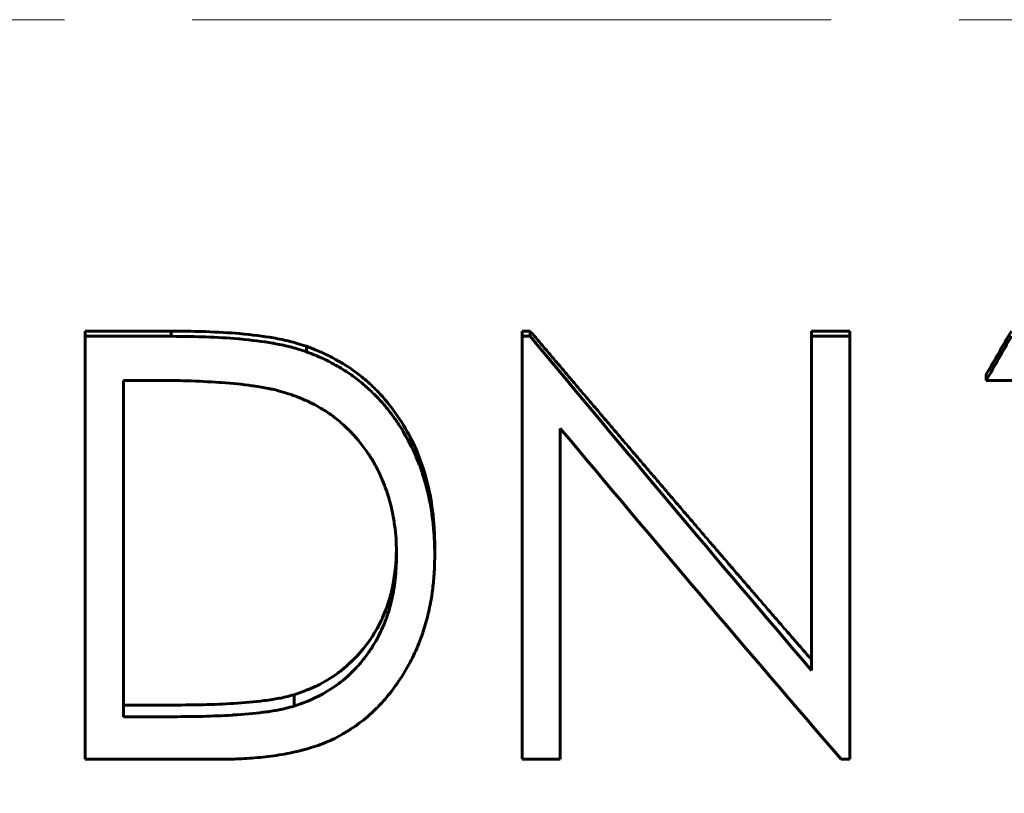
# Model space of a CAD drawing. Header units: millimetres. Extents: x 0 to 594, y 0 to 420.
# Tile 6 of 20: x 168 to 179, y 192 to 201. Entities that reach past the tile are written whole.
import ezdxf

# ---------------------------------------------------------------- set-up
doc = ezdxf.new("R2010")
doc.units = ezdxf.units.MM
for name, pattern in [('K5LT_AXLED', [12, 7.5, -1.5, 1.5, -1.5]), ('K5LT_BASIC', [0]), ('K5LT_THIN', [0])]:
    doc.linetypes.add(name, pattern=pattern)
doc.layers.add('Системный слой', color=7, linetype='Continuous')
doc.layers.add('Системный слой (1)', color=7, linetype='Continuous', true_color=0x6c6c6c)
doc.styles.add('KDIMTEXTSTYLE', font='GOST_AU.SHX', dxfattribs={"width": 0.96, "oblique": 15, "height": 5})
doc.styles.add('KTEXTSTYLE', font='GOST_AU.SHX', dxfattribs={"width": 0.96, "height": 5})
doc.dimstyles.new('KDIMSTYLE (1.00)', dxfattribs={"dimtxt": 5, "dimasz": 1, "dimexe": 2, "dimexo": 0, "dimgap": 1, "dimtad": 1, "dimtxsty": 'KDIMTEXTSTYLE', "dimsah": 1, "dimcen": 0, "dimdle": 1, "dimadec": 0, "dimazin": 0, "dimtfac": 0.667, "dimtmove": 0, "dimatfit": 3, "dimfxl": 1, "dimtvp": 1, "dimtolj": 1, "dimtzin": 0, "dimarcsym": 0})

# ---------------------------------------------------------------- blocks, each defined once
blk = doc.blocks.new('D0')
at = {"layer": 'Системный слой (1)'}
for points in [[(63.765, 127.876), (68.765, 128.534), (68.265, 127.876), (68.765, 127.218)], [(303.765, 127.218), (308.765, 127.876), (303.765, 128.534), (304.265, 127.876)]]:
    blk.add_hatch(color=7, dxfattribs=at).paths.add_polyline_path(points)
at = {"layer": 'Системный слой (1)', "color": 7, "linetype": 'K5LT_THIN', "lineweight": 18}
for p, q in [((63.765, 200.684), (63.765, 125.876)), ((308.765, 177.184), (308.765, 125.876)), ((63.765, 127.876), (68.765, 128.534)), ((68.765, 128.534), (68.265, 127.876)), ((304.265, 127.876), (303.765, 128.534)), ((303.765, 128.534), (308.765, 127.876)), ((68.765, 127.218), (63.765, 127.876)), ((63.765, 127.876), (308.765, 127.876)), ((68.265, 127.876), (68.765, 127.218)), ((308.765, 127.876), (303.765, 127.218)), ((303.765, 127.218), (304.265, 127.876))]:
    blk.add_line(p, q, dxfattribs=at)
blk.add_wipeout([(177.947, 128.876), (177.947, 136.258), (193.918, 136.258), (193.918, 128.876)]).dxf.layer = 'Системный слой (1)'
at = {"layer": 'Системный слой (1)', "color": 7, "char_height": 5, "attachment_point": 1, "style": 'KTEXTSTYLE'}
for s, insert in [('\\H5.0;\\W1.000;\\Q15;\\Q15;\\W0.965;±', (186.942, 135.464)), ('\\H5.0;\\W1.000;\\Q15;\\Q15;\\W0.965;245', (177.947, 135.464)), ('\\H5.0;\\W1.000;\\Q15;\\Q15;\\W0.965;3', (189.853, 135.464))]:
    blk.add_mtext(s, dxfattribs=dict(at, insert=insert))
blk = doc.blocks.new('KDIMARROW_01')
at = {"layer": 'Системный слой'}
blk.add_hatch(color=0, dxfattribs=at).paths.add_polyline_path([(-5, -0.658), (0, 0), (-5, 0.658), (-4.5, 0)])
at = {"layer": 'Системный слой', "color": 0, "linetype": 'K5LT_THIN', "lineweight": 18}
for p, q in [((-4.5, 0), (-5, 0.658)), ((-5, 0.658), (0, 0)), ((0, 0), (-5, -0.658)), ((-5, -0.658), (-4.5, 0))]:
    blk.add_line(p, q, dxfattribs=at)
at = {"layer": 'Системный слой (1)', "color": 0, "linetype": 'K5LT_THIN', "lineweight": 18}
blk.add_line((454.583, 200.684), (453.583, 200.684), dxfattribs=at)
blk = doc.blocks.new('U20')
at = {"layer": 'Системный слой (1)', "color": 150, "linetype": 'K5LT_BASIC', "lineweight": 60, "true_color": 0x0080ff}
for p, q in [((172.159, 194.378), (172.16, 194.4)), ((172.16, 194.4), (172.161, 194.454)), ((172.161, 194.454), (172.161, 194.454)), ((172.15, 194.253), (172.154, 194.288)), ((172.154, 194.288), (172.158, 194.357)), ((172.158, 194.36), (172.159, 194.362)), ((172.158, 194.357), (172.158, 194.36)), ((172.158, 194.36), (172.158, 194.36)), ((172.158, 194.36), (172.158, 194.36)), ((172.158, 194.36), (172.158, 194.36)), ((172.159, 194.368), (172.159, 194.378)), ((172.159, 194.364), (172.159, 194.368)), ((172.159, 194.362), (172.159, 194.364)), ((172.123, 194.063), (172.143, 194.192)), ((172.143, 194.192), (172.147, 194.218)), ((172.147, 194.222), (172.148, 194.227)), ((172.147, 194.22), (172.147, 194.222)), ((172.147, 194.219), (172.147, 194.22)), ((172.147, 194.218), (172.147, 194.219)), ((172.147, 194.218), (172.147, 194.218)), ((172.148, 194.227), (172.149, 194.236)), ((172.149, 194.236), (172.15, 194.253)), ((172.11, 194), (172.123, 194.063)), ((172.083, 193.892), (172.095, 193.94)), ((172.095, 193.94), (172.095, 193.94)), ((172.095, 193.94), (172.096, 193.94)), ((172.096, 193.943), (172.097, 193.947)), ((172.096, 193.941), (172.096, 193.943)), ((172.096, 193.94), (172.096, 193.941)), ((172.097, 193.947), (172.099, 193.954)), ((172.099, 193.954), (172.103, 193.97)), ((172.103, 193.97), (172.11, 194)), ((172.057, 193.808), (172.066, 193.836)), ((172.066, 193.836), (172.083, 193.892)), ((172.011, 193.69), (172.034, 193.746)), ((172.034, 193.746), (172.047, 193.782)), ((172.047, 193.782), (172.048, 193.783)), ((172.047, 193.782), (172.047, 193.782)), ((172.047, 193.782), (172.047, 193.782)), ((172.048, 193.785), (172.049, 193.788)), ((172.048, 193.783), (172.048, 193.785)), ((172.049, 193.788), (172.052, 193.795)), ((172.052, 193.795), (172.057, 193.808)), ((171.934, 193.533), (171.985, 193.633)), ((171.985, 193.634), (171.986, 193.635)), ((171.985, 193.633), (171.985, 193.634)), ((171.985, 193.633), (171.985, 193.633)), ((171.986, 193.635), (171.987, 193.637)), ((171.987, 193.637), (171.988, 193.64)), ((171.988, 193.64), (171.992, 193.647)), ((171.992, 193.647), (171.998, 193.662)), ((171.998, 193.662), (172.011, 193.69)), ((171.884, 193.449), (171.901, 193.477)), ((171.901, 193.477), (171.934, 193.533)), ((171.775, 193.297), (171.853, 193.401)), ((171.853, 193.401), (171.867, 193.423)), ((171.867, 193.423), (171.867, 193.423)), ((171.867, 193.423), (171.868, 193.423)), ((171.868, 193.424), (171.869, 193.426)), ((171.868, 193.423), (171.868, 193.424)), ((171.869, 193.426), (171.871, 193.429)), ((171.871, 193.429), (171.876, 193.436)), ((171.876, 193.436), (171.884, 193.449)), ((171.712, 193.223), (171.733, 193.247)), ((171.733, 193.247), (171.775, 193.297)), ((171.576, 193.091), (171.67, 193.179)), ((171.67, 193.179), (171.69, 193.199)), ((171.69, 193.2), (171.691, 193.201)), ((171.69, 193.199), (171.69, 193.2)), ((171.69, 193.2), (171.69, 193.2)), ((171.691, 193.201), (171.692, 193.202)), ((171.692, 193.202), (171.695, 193.205)), ((171.695, 193.205), (171.701, 193.211)), ((171.701, 193.211), (171.712, 193.223)), ((171.442, 192.987), (171.476, 193.011)), ((171.476, 193.011), (171.477, 193.012)), ((171.476, 193.011), (171.476, 193.011)), ((171.476, 193.011), (171.476, 193.011)), ((171.477, 193.012), (171.479, 193.013)), ((171.479, 193.013), (171.482, 193.015)), ((171.482, 193.015), (171.488, 193.02)), ((171.488, 193.02), (171.501, 193.03)), ((171.501, 193.03), (171.526, 193.049)), ((171.526, 193.049), (171.576, 193.091)), ((171.257, 192.876), (171.285, 192.891)), ((171.285, 192.891), (171.339, 192.921)), ((171.339, 192.921), (171.442, 192.987)), ((170.96, 192.756), (171.097, 192.804)), ((171.097, 192.804), (171.097, 192.805)), ((171.097, 192.805), (171.097, 192.805)), ((171.097, 192.805), (171.098, 192.805)), ((171.098, 192.805), (171.099, 192.805)), ((171.099, 192.805), (171.101, 192.806)), ((171.101, 192.806), (171.105, 192.808)), ((171.105, 192.808), (171.114, 192.811)), ((171.114, 192.811), (171.13, 192.818)), ((171.13, 192.818), (171.163, 192.831)), ((171.163, 192.831), (171.226, 192.86)), ((171.226, 192.86), (171.229, 192.862)), ((171.229, 192.862), (171.23, 192.862)), ((171.23, 192.862), (171.231, 192.863)), ((171.23, 192.862), (171.23, 192.862)), ((171.231, 192.863), (171.233, 192.864)), ((171.233, 192.864), (171.236, 192.865)), ((171.236, 192.865), (171.243, 192.869)), ((171.243, 192.869), (171.257, 192.876))]:
    blk.add_line(p, q, dxfattribs=at)

msp = doc.modelspace()

# ---------------------------------------------------------------- linework, layer by layer
at = {"layer": 'Системный слой (1)', "color": 150, "linetype": 'K5LT_BASIC', "lineweight": 60, "true_color": 0x0080ff}
for p, q in [((168.509, 196.965), (168.509, 197.027)), ((168.509, 197.027), (169.518, 197.027)), ((168.509, 196.965), (169.518, 196.965)), ((168.509, 191.997), (168.509, 196.965)), ((169.518, 196.965), (169.518, 197.027)), ((173.637, 196.965), (173.637, 197.027)), ((173.637, 197.027), (173.731, 197.027)), ((173.637, 191.997), (173.637, 196.965)), ((173.637, 196.965), (173.731, 196.965)), ((173.731, 196.965), (173.731, 197.027)), ((177.034, 197.027), (177.483, 197.027)), ((177.034, 196.965), (177.034, 197.027)), ((177.034, 196.965), (177.483, 196.965)), ((177.034, 193.039), (177.034, 196.965)), ((177.483, 196.965), (177.483, 197.027)), ((177.483, 191.997), (177.483, 196.965)), ((171.105, 196.783), (171.105, 196.848)), ((179.085, 196.448), (179.085, 196.519)), ((168.957, 192.497), (168.957, 196.448)), ((169.309, 196.448), (168.957, 196.448)), ((179.855, 196.448), (179.085, 196.448)), ((174.085, 191.997), (174.085, 195.884)), ((172.611, 194.396), (172.611, 194.501)), ((170.96, 192.622), (170.96, 192.756)), ((168.957, 192.634), (169.531, 192.634)), ((168.957, 192.497), (169.531, 192.497)), ((170.058, 191.997), (168.509, 191.997)), ((174.085, 191.997), (173.637, 191.997)), ((177.483, 191.997), (177.381, 191.997))]:
    msp.add_line(p, q, dxfattribs=at)

# ---------------------------------------------------------------- next in the draw order: dimensions: what is measured, and where the dimension line sits
at = {"layer": 'Системный слой (1)', "color": 7}
dim = msp.add_linear_dim(base=(63.765, 127.876), p1=(308.765, 177.184), p2=(63.765, 200.684), dimstyle='KDIMSTYLE (1.00)', override={"dimexo": 0, "dimpost": '\\H5.0;\\W0.965;\\Q15;<>', "dimblk1": 'KDIMARROW_01', "dimblk2": 'KDIMARROW_01', "dimse1": 0, "dimse2": 0, "dimclrt": 7, "dimtol": 1, "dimtp": 3, "dimtm": 3, "dimtdec": 5, "dimtolj": 1}, dxfattribs=at)
dim.commit()
dim.dimension.update_dxf_attribs({"geometry": 'D0', "text_midpoint": (186.265, 127.876), "dimtype": 160})

# ---------------------------------------------------------------- next in the draw order: linework, layer by layer
at = {"layer": 'Системный слой (1)', "color": 30, "linetype": 'K5LT_AXLED', "lineweight": 18, "true_color": 0xff8000}
msp.add_line((61.765, 200.684), (310.765, 200.684), dxfattribs=at)
at = {"layer": 'Системный слой (1)', "color": 150, "linetype": 'K5LT_BASIC', "lineweight": 60, "true_color": 0x0080ff}
for points, knots in [([(169.518, 197.027), (169.691, 197.026), (169.824, 197.023), (169.919, 197.02), (170.062, 197.015), (170.196, 197.007), (170.319, 196.997), (170.469, 196.983), (170.601, 196.966), (170.717, 196.946), (170.788, 196.934), (170.853, 196.92), (170.913, 196.905), (170.96, 196.894), (171.024, 196.874), (171.105, 196.848)], [0, 0, 0, 0, 0.25, 0.25, 0.25, 0.5, 0.5, 0.5, 0.75, 0.75, 0.75, 0.875, 0.875, 0.875, 1, 1, 1, 1]), ([(169.518, 196.965), (169.688, 196.964), (169.82, 196.961), (169.916, 196.958), (169.917, 196.958), (170.058, 196.953), (170.187, 196.946), (170.311, 196.935), (170.314, 196.934), (170.464, 196.921), (170.593, 196.904), (170.709, 196.884), (170.712, 196.884), (170.783, 196.871), (170.845, 196.858), (170.905, 196.843), (170.91, 196.842), (170.96, 196.829), (171.024, 196.81), (171.105, 196.783)], [0, 0, 0, 0, 0.2460938, 0.2460938, 0.25, 0.25, 0.4921875, 0.4921875, 0.5, 0.5, 0.7421875, 0.7421875, 0.75, 0.75, 0.8671875, 0.8671875, 0.875, 0.875, 0.999998, 0.999998, 0.999998, 0.999998]), ([(171.105, 196.848), (171.183, 196.818), (171.241, 196.795), (171.28, 196.778), (171.334, 196.754), (171.391, 196.726), (171.448, 196.694), (171.564, 196.63), (171.668, 196.56), (171.759, 196.485), (171.804, 196.448), (171.851, 196.406), (171.899, 196.359), (171.946, 196.313), (171.989, 196.268), (172.027, 196.223), (172.105, 196.132), (172.178, 196.031), (172.245, 195.92), (172.31, 195.813), (172.366, 195.702), (172.413, 195.587), (172.458, 195.475), (172.496, 195.357), (172.527, 195.234), (172.555, 195.121), (172.576, 195), (172.591, 194.869), (172.598, 194.805), (172.604, 194.744), (172.606, 194.685), (172.608, 194.644), (172.61, 194.583), (172.611, 194.501)], [0, 0, 0, 0, 0.0625, 0.0625, 0.0625, 0.125, 0.125, 0.125, 0.25, 0.25, 0.25, 0.3125, 0.3125, 0.3125, 0.375, 0.375, 0.375, 0.5, 0.5, 0.5, 0.625, 0.625, 0.625, 0.75, 0.75, 0.75, 0.875, 0.875, 0.875, 0.9375, 0.9375, 0.9375, 1, 1, 1, 1]), ([(171.105, 196.783), (171.144, 196.768), (171.208, 196.743), (171.254, 196.723), (171.275, 196.714), (171.276, 196.714), (171.334, 196.688), (171.39, 196.66), (171.506, 196.594), (171.561, 196.56), (171.665, 196.489), (171.714, 196.451), (171.782, 196.395), (171.805, 196.375), (171.851, 196.332), (171.875, 196.309), (171.946, 196.239), (171.989, 196.194), (172.066, 196.101), (172.132, 196.016), (172.194, 195.922), (172.229, 195.867), (172.237, 195.852), (172.31, 195.73), (172.366, 195.617), (172.436, 195.442), (172.457, 195.383), (172.493, 195.271), (172.508, 195.218), (172.523, 195.157), (172.525, 195.148), (172.541, 195.084), (172.559, 194.995), (172.574, 194.9), (172.583, 194.836), (172.587, 194.803), (172.598, 194.707), (172.603, 194.647), (172.606, 194.587), (172.606, 194.585), (172.608, 194.542), (172.61, 194.479), (172.611, 194.396)], [0, 0, 0, 0, 0.03125, 0.058594, 0.058594, 0.0625, 0.0625, 0.125, 0.125, 0.1875, 0.1875, 0.25, 0.25, 0.28125, 0.28125, 0.3125, 0.3125, 0.375, 0.375, 0.4375, 0.484375, 0.484375, 0.5, 0.5, 0.625, 0.625, 0.6875, 0.6875, 0.742188, 0.742188, 0.75, 0.75, 0.8125, 0.84375, 0.84375, 0.875, 0.875, 0.935547, 0.935547, 0.9375, 0.9375, 1, 1, 1, 1]), ([(170.845, 196.307), (170.807, 196.318), (170.745, 196.334), (170.695, 196.345), (170.67, 196.351), (170.664, 196.352), (170.606, 196.363), (170.547, 196.373), (170.476, 196.384), (170.47, 196.384), (170.354, 196.401), (170.234, 196.413), (170.099, 196.423), (170.089, 196.424), (169.963, 196.432), (169.836, 196.438), (169.7, 196.443), (169.697, 196.443), (169.6, 196.446), (169.471, 196.447), (169.309, 196.448)], [0, 0, 0, 0, 0.0625, 0.109375, 0.109375, 0.125, 0.125, 0.242188, 0.242188, 0.25, 0.25, 0.484375, 0.484375, 0.5, 0.5, 0.746094, 0.746094, 0.75, 0.75, 1, 1, 1, 1]), ([(172.162, 194.397), (172.162, 194.431), (172.161, 194.461), (172.16, 194.5), (172.16, 194.521), (172.159, 194.539), (172.159, 194.548), (172.159, 194.549), (172.156, 194.601), (172.151, 194.652), (172.138, 194.762), (172.123, 194.855), (172.104, 194.942), (172.093, 194.99), (172.09, 195), (172.073, 195.064), (172.046, 195.152), (172.014, 195.237), (171.994, 195.284), (171.989, 195.295), (171.961, 195.358), (171.917, 195.448), (171.868, 195.53), (171.841, 195.572), (171.838, 195.576), (171.773, 195.673), (171.708, 195.755), (171.63, 195.837), (171.621, 195.846), (171.603, 195.864), (171.593, 195.874), (171.564, 195.902), (171.545, 195.92), (171.486, 195.972), (171.446, 196.004), (171.365, 196.064), (171.29, 196.113), (171.209, 196.158), (171.161, 196.182), (171.148, 196.188), (171.093, 196.215), (171.048, 196.235), (170.999, 196.253), (170.995, 196.255), (170.961, 196.268), (170.911, 196.285), (170.845, 196.307)], [0, 0, 0, 0, 0.03125, 0.03125, 0.046875, 0.0585937, 0.0585937, 0.0625, 0.0625, 0.125, 0.125, 0.1875, 0.234375, 0.234375, 0.25, 0.25, 0.3125, 0.359375, 0.359375, 0.375, 0.375, 0.4375, 0.4921875, 0.4921875, 0.5, 0.5, 0.625, 0.625, 0.640625, 0.640625, 0.65625, 0.65625, 0.6875, 0.6875, 0.75, 0.75, 0.8125, 0.859375, 0.859375, 0.875, 0.875, 0.9335937, 0.9335937, 0.9375, 0.9375, 0.9999991, 0.9999991, 0.9999991, 0.9999991]), ([(172.611, 194.396), (172.61, 194.342), (172.609, 194.295), (172.607, 194.232), (172.605, 194.196), (172.603, 194.165), (172.602, 194.15), (172.602, 194.149), (172.597, 194.082), (172.59, 194.019), (172.579, 193.938), (172.576, 193.918), (172.567, 193.86), (172.554, 193.791), (172.538, 193.719), (172.527, 193.676), (172.524, 193.665), (172.504, 193.584), (172.482, 193.514), (172.454, 193.437), (172.451, 193.428), (172.432, 193.377), (172.416, 193.337), (172.383, 193.261), (172.367, 193.226), (172.331, 193.154), (172.312, 193.118), (172.271, 193.046), (172.25, 193.011), (172.18, 192.9), (172.088, 192.77), (171.987, 192.657), (171.931, 192.6), (171.925, 192.594), (171.856, 192.527), (171.793, 192.472), (171.697, 192.399), (171.663, 192.376), (171.593, 192.33), (171.556, 192.308), (171.484, 192.266), (171.419, 192.233), (171.352, 192.203), (171.313, 192.187), (171.303, 192.183), (171.226, 192.154), (171.152, 192.13), (171.066, 192.107), (171.06, 192.106), (170.978, 192.085), (170.858, 192.059), (170.732, 192.04), (170.647, 192.029), (170.603, 192.024), (170.477, 192.012), (170.396, 192.006), (170.314, 192.002), (170.311, 192.002), (170.253, 191.999), (170.169, 191.998), (170.058, 191.997)], [0, 0, 0, 0, 0.03125, 0.03125, 0.046875, 0.060547, 0.060547, 0.0625, 0.0625, 0.109375, 0.109375, 0.125, 0.125, 0.15625, 0.179688, 0.179688, 0.1875, 0.1875, 0.242188, 0.242188, 0.25, 0.25, 0.28125, 0.28125, 0.3125, 0.3125, 0.34375, 0.34375, 0.375, 0.375, 0.4375, 0.492188, 0.492188, 0.5, 0.5, 0.5625, 0.5625, 0.59375, 0.59375, 0.625, 0.625, 0.65625, 0.679688, 0.679688, 0.6875, 0.6875, 0.746094, 0.746094, 0.75, 0.75, 0.8125, 0.84375, 0.84375, 0.875, 0.875, 0.935547, 0.935547, 0.9375, 0.9375, 1, 1, 1, 1]), ([(170.96, 192.622), (170.991, 192.632), (171.041, 192.65), (171.077, 192.663), (171.093, 192.669), (171.094, 192.67), (171.132, 192.685), (171.165, 192.699), (171.208, 192.719), (171.218, 192.724), (171.317, 192.773), (171.399, 192.824), (171.552, 192.937), (171.623, 193.001), (171.723, 193.108), (171.754, 193.144), (171.798, 193.201), (171.812, 193.22), (171.84, 193.259), (171.854, 193.28), (171.918, 193.378), (171.969, 193.472), (172.012, 193.574), (172.022, 193.597), (172.026, 193.607), (172.038, 193.639), (172.058, 193.694), (172.076, 193.752), (172.089, 193.801), (172.093, 193.814), (172.107, 193.87), (172.117, 193.916), (172.134, 194.011), (172.141, 194.06), (172.152, 194.154), (172.156, 194.199), (172.158, 194.246), (172.158, 194.25), (172.16, 194.284), (172.161, 194.332), (172.162, 194.397)], [0, 0, 0, 0, 0.03125, 0.058594, 0.058594, 0.0625, 0.0625, 0.109375, 0.109375, 0.125, 0.125, 0.25, 0.25, 0.375, 0.375, 0.4375, 0.4375, 0.46875, 0.46875, 0.5, 0.5, 0.625, 0.640625, 0.640625, 0.65625, 0.65625, 0.6875, 0.734375, 0.734375, 0.75, 0.75, 0.8125, 0.8125, 0.875, 0.875, 0.933594, 0.933594, 0.9375, 0.9375, 1, 1, 1, 1]), ([(169.531, 192.634), (169.685, 192.634), (169.805, 192.636), (169.891, 192.638), (170.019, 192.641), (170.139, 192.646), (170.25, 192.653), (170.374, 192.661), (170.494, 192.672), (170.609, 192.686), (170.677, 192.695), (170.736, 192.704), (170.786, 192.713), (170.831, 192.722), (170.889, 192.736), (170.96, 192.756)], [0, 0, 0, 0, 0.25, 0.25, 0.25, 0.5, 0.5, 0.5, 0.75, 0.75, 0.75, 0.875, 0.875, 0.875, 1, 1, 1, 1]), ([(169.531, 192.497), (169.683, 192.498), (169.801, 192.499), (169.888, 192.501), (169.889, 192.501), (170.011, 192.505), (170.124, 192.509), (170.236, 192.516), (170.243, 192.517), (170.37, 192.525), (170.486, 192.535), (170.601, 192.55), (170.604, 192.55), (170.668, 192.558), (170.721, 192.566), (170.773, 192.576), (170.781, 192.577), (170.831, 192.587), (170.889, 192.602), (170.96, 192.622)], [0, 0, 0, 0, 0.2460938, 0.2460938, 0.25, 0.25, 0.484375, 0.484375, 0.5, 0.5, 0.7421875, 0.7421875, 0.75, 0.75, 0.859375, 0.859375, 0.875, 0.875, 0.9999983, 0.9999983, 0.9999983, 0.9999983])]:
    msp.add_open_spline(points, degree=3, knots=knots, dxfattribs=at)
for points, degree in [([(173.731, 197.027), (174.557, 196.051), (175.383, 195.08), (176.208, 194.117), (177.034, 193.166)], 4), ([(173.731, 196.965), (174.832, 195.641), (175.933, 194.329), (177.034, 193.039)], 3), ([(179.085, 196.519), (179.183, 196.688), (179.281, 196.857), (179.379, 197.027)], 3), ([(179.085, 196.448), (179.183, 196.62), (179.281, 196.792), (179.379, 196.965)], 3), ([(177.381, 191.997), (176.282, 193.271), (175.184, 194.57), (174.085, 195.884)], 3)]:
    msp.add_open_spline(points, degree=degree, dxfattribs=at)

# ---------------------------------------------------------------- next in the draw order: block references
at = {"layer": 'Системный слой (1)'}
msp.add_blockref('U20', (0, 0), dxfattribs=at)

doc.saveas('drawing.dxf')
